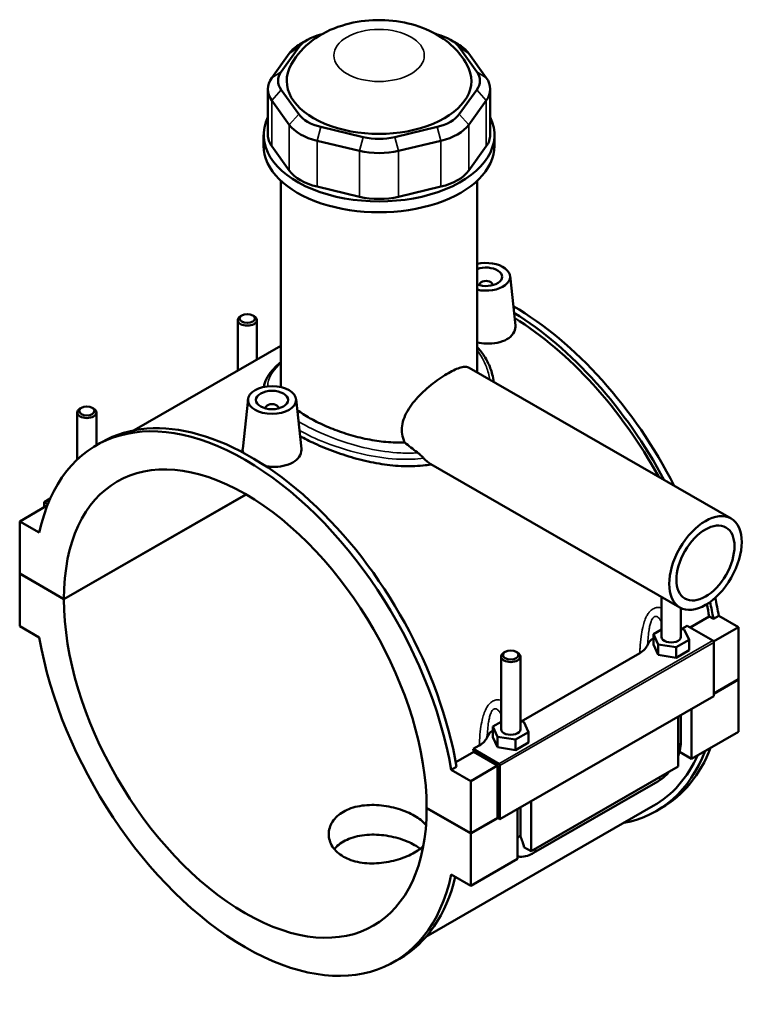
# Model space of a CAD drawing. Header units: millimetres. Extents: x 0 to 898, y -421 to 991.
# Tile 7 of 7: x 623 to 850, y 684 to 991. Entities that reach past the tile are written whole.
import ezdxf

# ---------------------------------------------------------------- set-up
doc = ezdxf.new("R2010")
doc.units = ezdxf.units.MM
doc.layers.add('Visible (ANSI)', color=7, linetype='Continuous', lineweight=50)
doc.layers.add('Visible Narrow (ANSI)', color=7, linetype='Continuous', lineweight=35)

msp = doc.modelspace()

# ---------------------------------------------------------------- linework, layer by layer
at = {"layer": 'Visible (ANSI)'}
for p, q in [((713.173, 984.511), (710.901, 983.193)), ((717.36, 986.129), (717.58, 986.181)), ((753.357, 986.181), (753.577, 986.129)), ((757.764, 984.511), (760.035, 983.193)), ((707.476, 980.228), (702.004, 972.621)), ((704.961, 974.532), (710.433, 982.139)), ((760.504, 982.139), (765.976, 974.532)), ((768.932, 972.621), (763.46, 980.228)), ((700.787, 969.095), (700.787, 954.788)), ((710.433, 961.284), (704.961, 968.891)), ((765.976, 968.891), (760.504, 961.284)), ((770.15, 969.095), (770.15, 954.788)), ((702.004, 965.569), (707.476, 957.962)), ((763.46, 957.962), (768.932, 965.569)), ((730.57, 954.144), (717.36, 957.294)), ((753.577, 957.294), (740.367, 954.144)), ((699.468, 951.404), (699.468, 954.788)), ((716.135, 952.976), (729.345, 949.825)), ((741.591, 949.825), (754.801, 952.976)), ((771.468, 951.404), (771.468, 954.788)), ((707.476, 943.655), (702.004, 951.262)), ((768.932, 951.262), (763.46, 943.655)), ((704.868, 876.882), (704.868, 940.483)), ((766.068, 880.71), (766.068, 940.483)), ((729.345, 935.518), (716.135, 938.669)), ((754.801, 938.669), (741.591, 935.518)), ((776.329, 910.8), (777.989, 895.324)), ((766.844, 908.081), (766.844, 907.895)), ((770.844, 908.081), (770.844, 907.895)), ((692.682, 898.488), (692.256, 898.241)), ((696.089, 898.488), (696.515, 898.241)), ((691.385, 897.024), (691.385, 881.239)), ((697.385, 897.024), (697.385, 884.694)), ((704.868, 889.003), (659.089, 862.641)), ((763.563, 882.153), (845.276, 835.097)), ((642.619, 869.659), (642.193, 869.412)), ((646.026, 869.659), (646.452, 869.412)), ((694.607, 872.36), (692.943, 856.838)), ((700.093, 869.455), (700.093, 869.642)), ((704.093, 869.455), (704.093, 869.642)), ((709.579, 872.36), (711.238, 856.884)), ((641.322, 853.481), (641.322, 868.195)), ((647.322, 857.97), (647.322, 868.195)), ((647.327, 857.972), (648.996, 858.933)), ((751.655, 852.084), (829.307, 807.367)), ((637.18, 809.976), (693.932, 842.657)), ((694.003, 842.616), (637.18, 809.894)), ((631.736, 839.031), (623.392, 834.226)), ((632.93, 841.35), (631.029, 840.256)), ((631.029, 840.256), (632.184, 839.591)), ((631.029, 838.624), (631.029, 840.256)), ((631.922, 838.924), (631.736, 839.031)), ((629.509, 830.703), (623.392, 834.226)), ((623.392, 834.226), (623.392, 817.916)), ((623.392, 817.916), (637.18, 809.976)), ((623.392, 817.834), (623.463, 817.875)), ((623.392, 817.834), (623.392, 801.524)), ((637.18, 809.894), (623.392, 817.834)), ((823.614, 798.164), (823.614, 810.645)), ((829.614, 798.164), (829.614, 807.203)), ((832.472, 801.131), (838.437, 804.566)), ((839.758, 803.805), (838.437, 804.566)), ((841.427, 804.766), (839.758, 803.805)), ((841.427, 804.766), (847.545, 801.243)), ((623.392, 801.524), (629.509, 798.001)), ((823.614, 800.509), (821.038, 799.025)), ((821.038, 799.025), (822.532, 795.813)), ((821.038, 795.755), (821.038, 799.025)), ((830.697, 800.515), (829.614, 800.682)), ((829.877, 800.642), (831.599, 801.634)), ((832.191, 797.304), (830.697, 800.515)), ((831.599, 801.634), (839.554, 797.052)), ((847.545, 801.243), (839.806, 796.787)), ((847.545, 801.243), (847.545, 784.933)), ((821.038, 795.755), (822.532, 792.543)), ((822.532, 795.813), (828.109, 794.953)), ((822.532, 792.543), (822.532, 795.813)), ((828.109, 794.953), (832.191, 797.304)), ((832.191, 794.034), (832.191, 797.304)), ((839.908, 796.44), (839.908, 779.721)), ((774.848, 793.513), (774.422, 793.266)), ((778.255, 793.513), (778.681, 793.266)), ((779.814, 771.812), (816.809, 793.117)), ((828.109, 791.683), (828.109, 794.953)), ((828.109, 791.683), (832.191, 794.034)), ((773.551, 792.049), (773.551, 769.335)), ((779.551, 792.049), (779.551, 769.335)), ((822.532, 792.543), (828.109, 791.683)), ((839.908, 780.536), (847.545, 784.933)), ((847.545, 784.851), (839.908, 780.454)), ((847.474, 784.892), (847.545, 784.851)), ((847.545, 784.851), (847.545, 768.541)), ((839.908, 779.721), (773.157, 741.282)), ((832.978, 775.731), (832.978, 760.153)), ((773.551, 771.679), (770.974, 770.195)), ((780.634, 771.686), (779.551, 771.853)), ((782.128, 768.474), (780.634, 771.686)), ((828.736, 757.71), (828.736, 773.287)), ((829.614, 765.463), (829.614, 773.793)), ((770.974, 770.195), (772.469, 766.984)), ((770.974, 766.925), (770.974, 770.195)), ((778.045, 766.123), (782.128, 768.474)), ((782.128, 765.204), (782.128, 768.474)), ((847.545, 768.541), (832.978, 760.153)), ((770.974, 766.925), (772.469, 763.714)), ((772.469, 763.714), (772.469, 766.984)), ((772.469, 766.984), (778.045, 766.123)), ((778.045, 762.853), (778.045, 766.123)), ((778.045, 762.853), (782.128, 765.204)), ((759.412, 759.058), (765.011, 762.283)), ((764.848, 763.194), (766.746, 764.287)), ((772.804, 758.613), (764.848, 763.194)), ((772.45, 757.999), (765.011, 762.283)), ((772.469, 763.714), (778.045, 762.853)), ((832.978, 760.153), (829.192, 762.333)), ((759.657, 757.678), (757.989, 756.717)), ((764.106, 753.194), (757.989, 756.717)), ((772.45, 757.999), (764.106, 753.194)), ((772.45, 741.689), (772.45, 757.999)), ((773.157, 741.282), (773.157, 758.001)), ((828.736, 757.71), (782.915, 731.324)), ((764.106, 736.884), (764.106, 753.194)), ((783.705, 730.75), (822.455, 753.065)), ((782.915, 746.901), (782.915, 731.324)), ((821.031, 745.415), (750.113, 704.576)), ((750.318, 744.824), (764.106, 736.884)), ((750.318, 744.743), (750.388, 744.784)), ((764.106, 736.802), (750.318, 744.743)), ((778.673, 728.881), (778.673, 744.458)), ((779.551, 744.964), (779.551, 736.633)), ((821.941, 743.834), (823.61, 744.795)), ((764.106, 736.884), (772.45, 741.689)), ((772.521, 741.648), (764.106, 736.802)), ((772.45, 741.689), (773.157, 741.282)), ((764.106, 720.492), (764.106, 736.802)), ((782.915, 731.324), (780.69, 732.605)), ((778.673, 728.881), (764.106, 720.492)), ((757.989, 724.015), (764.106, 720.492)), ((740.171, 696.746), (741.84, 697.707))]:
    msp.add_line(p, q, dxfattribs=at)
for centre, major_axis, ratio, start_param, end_param in [((722.258, 976.703), (-16, 0), 0.5758617, 5.5016397, 5.8904862), ((722.258, 979.319), (-12.8, 0), 0.5758617, 5.1050881, 5.8904862), ((748.678, 979.319), (12.8, 0), 0.5758617, 0.3926991, 1.1780972), ((748.678, 976.703), (-16, 0), 0.5758617, 3.5342917, 3.9231383), ((716.787, 971.712), (-12.8, 0), 0.5758617, 5.8904862, 6.6758844), ((735.468, 971.712), (-28.8, 0), 0.5758617, 5.9743034, 9.7336599), ((754.15, 971.712), (12.8, 0), 0.5758617, 5.8904862, 6.6758844), ((716.787, 969.095), (-16, 0), 0.5758617, 5.8904862, 6.6758844), ((754.15, 969.095), (16, 0), 0.5758617, 5.8904862, 6.6758844), ((735.468, 954.788), (-36, 0), 0.5758617, 6.0117283, 9.696235), ((722.258, 964.104), (-12.8, 0), 0.5758617, 0.3926991, 1.1780972), ((748.678, 964.104), (12.8, 0), 0.5758617, 5.1050881, 5.8904862), ((722.258, 961.488), (16, 0), 0.5758617, 3.5342917, 4.3196899), ((748.678, 961.488), (16, 0), 0.5758617, 5.1050881, 5.8904862), ((716.787, 954.788), (-16, 0), 0.5758617, 0, 0.3926991), ((735.468, 960.953), (-12.8, 0), 0.5758617, 1.1780972, 1.9634954), ((754.15, 954.788), (16, 0), 0.5758617, 5.8904862, 6.2831853), ((735.468, 951.404), (-36, 0), 0.5758617, 0, 3.1415927), ((735.468, 958.337), (16, 0), 0.5758617, 4.3196899, 5.1050881), ((722.258, 947.181), (-16, 0), 0.5758617, 0.3926991, 1.1780972), ((748.678, 947.181), (16, 0), 0.5758617, 5.1050881, 5.8904862), ((735.468, 944.03), (-16, 0), 0.5758617, 1.1780972, 1.9634954), ((768.844, 910.534), (7.5, 0), 0.5758617, 4.3333168, 8.2330538), ((768.844, 910.534), (5, 0), 0.5758617, 4.1239202, 8.4424504), ((768.844, 908.081), (-2, 0), 0.5758617, 2.9729035, 6.4518745), ((777.188, 825.408), (-46.422, 80.613), 0.5780931, 4.6272927, 5.4973988), ((694.385, 897.024), (3, 0), 0.5758617, 2.360047, 7.0647309), ((775.519, 824.447), (46.422, -80.613), 0.5780931, 1.5191732, 2.3270289), ((775.519, 824.447), (-45.512, 79.032), 0.5780931, 4.678879, 5.4653426), ((693.749, 777.359), (-46.422, 80.613), 0.5780931, 4.1456146, 6.8538271), ((702.093, 869.642), (-2, 0), 0.5758617, 2.9729035, 6.4518745), ((644.322, 868.195), (3, 0), 0.5758617, 2.360047, 7.0647309), ((695.418, 778.32), (-46.422, 80.613), 0.5780931, 4.1456146, 6.2831853), ((693.749, 777.359), (-39.923, 69.327), 0.5780931, 3.9295495, 7.0698922), ((693.749, 777.359), (39.923, -69.327), 0.5780931, 3.9295495, 7.0698922), ((775.519, 824.447), (-45.512, 79.032), 0.5780931, 4.1500197, 4.1971138), ((775.519, 824.447), (46.422, -80.613), 0.5780931, 1.0040219, 1.0676277), ((777.188, 825.408), (-46.422, 80.613), 0.5780931, 4.1456146, 4.2131833), ((693.749, 777.359), (46.422, -80.613), 0.5780931, 4.1456146, 6.8538271), ((826.614, 794.894), (-7.5, 0), 0.5758617, 5.5507827, 6.074402), ((826.614, 798.164), (-3, 0), 0.5758617, 0, 3.1415927), ((839.554, 796.644), (-0.25, 0.433), 0.5780931, 3.9289245, 5.4997209), ((776.551, 792.049), (-3, 0), 0.5758617, 5.5016397, 10.2063236), ((776.551, 766.065), (-7.5, 0), 0.5758617, 5.5507827, 6.074402), ((776.551, 769.335), (-3, 0), 0.5758617, 0, 3.1415927), ((702.093, 782.164), (-45.512, 79.032), 0.5780931, 4.1500197, 4.1612726), ((775.519, 824.447), (46.422, -80.613), 0.5780931, 6.0848308, 6.7174265), ((777.188, 825.408), (46.422, -80.613), 0.5780931, 0, 0.4342412), ((775.519, 824.447), (45.512, -79.032), 0.5780931, 0, 0.3888826), ((772.804, 758.204), (0.25, -0.433), 0.5780931, 0.7873319, 2.3581282), ((695.418, 778.32), (46.422, -80.613), 0.5780931, 0, 0.5446877)]:
    msp.add_ellipse(centre, major_axis=major_axis, ratio=ratio, start_param=start_param, end_param=end_param, dxfattribs=at)
for centre, major_axis, ratio in [((694.385, 897.515), (-2.4, 0), 0.5758617), ((702.093, 872.094), (-7.5, 0), 0.5758617), ((702.093, 872.094), (-5, 0), 0.5758617), ((644.322, 868.685), (-2.4, 0), 0.5758617), ((837.292, 821.232), (-7.985, -13.865), 0.5780931), ((837.292, 821.232), (-6.388, -11.092), 0.5780931), ((776.551, 792.54), (-2.4, 0), 0.5758617)]:
    msp.add_ellipse(centre, major_axis=major_axis, ratio=ratio, dxfattribs=at)
for points, knots in [([(762.905, 976.753), (761.703, 978.923), (760.228, 980.731), (756.641, 984.182), (754.467, 985.636), (749.372, 988.273), (746.408, 989.244), (740.153, 990.525), (736.852, 990.764), (730.284, 990.454), (727.021, 989.911), (720.636, 987.885), (717.495, 986.424), (712.137, 982.343), (709.831, 979.973), (708.057, 976.799), (708.044, 976.776), (708.031, 976.753)], [1.0942801, 1.0942801, 1.0942801, 1.0942801, 1.3248276, 1.3248276, 1.6239352, 1.6239352, 2.0144696, 2.0144696, 2.4379751, 2.4379751, 2.8597503, 2.8597503, 3.2795893, 3.2795893, 3.6156731, 3.6156731, 3.6181089, 3.6181089, 3.6181089, 3.6181089]), ([(777.988, 895.324), (778.001, 895.205), (778.008, 895.087), (778.013, 894.26), (777.787, 893.502), (776.858, 892.128), (776.153, 891.514), (775.339, 891.044)], [4.77969946, 4.77969946, 4.77969946, 4.77969946, 4.83648748, 4.83648748, 5.18215212, 5.18215212, 5.52781676, 5.52781676, 5.52781676, 5.52781676]), ([(775.339, 891.044), (774.523, 890.575), (773.489, 890.189), (771.226, 889.726), (769.996, 889.647), (767.937, 889.737), (766.984, 889.861), (766.069, 890.062)], [0, 0, 0, 0, 0.34606505, 0.34606505, 0.69213011, 0.69213011, 0.96435363, 0.96435363, 0.96435363, 0.96435363]), ([(766.068, 888.67), (766.428, 888.279), (766.771, 887.878), (767.968, 886.365), (768.716, 885.191), (769.963, 882.713), (770.456, 881.407), (771.014, 879.292), (771.172, 878.503), (771.281, 877.708)], [28.2561834, 28.2561834, 28.2561834, 28.2561834, 28.4507151, 28.4507151, 28.9707071, 28.9707071, 29.5015989, 29.5015989, 29.8111485, 29.8111485, 29.8111485, 29.8111485]), ([(699.56, 876.16), (699.626, 876.584), (699.726, 877.005), (700.134, 878.271), (700.546, 879.096), (701.664, 880.789), (702.401, 881.654), (703.76, 882.981), (704.294, 883.456), (704.868, 883.927)], [19.4232918, 19.4232918, 19.4232918, 19.4232918, 19.6710959, 19.6710959, 20.1798691, 20.1798691, 20.7490534, 20.7490534, 21.0712586, 21.0712586, 21.0712586, 21.0712586]), ([(743.48, 858.82), (743.265, 859.274), (743.087, 859.745), (742.714, 861.043), (742.599, 861.891), (742.599, 863.573), (742.714, 864.452), (743.183, 866.224), (743.536, 867.118), (744.888, 869.75), (746.188, 871.445), (748.263, 873.676), (749.022, 874.42), (750.617, 875.862), (751.453, 876.561), (753.129, 877.869), (753.972, 878.48), (755.598, 879.581), (756.381, 880.071), (757.831, 880.906), (758.539, 881.275), (759.862, 881.872), (760.477, 882.1), (761.581, 882.393), (762.071, 882.458), (762.913, 882.422), (763.268, 882.323), (763.563, 882.153)], [4.4409085, 4.4409085, 4.4409085, 4.4409085, 4.6223028, 4.6223028, 4.9310078, 4.9310078, 5.2397128, 5.2397128, 5.5484177, 5.5484177, 6.1658277, 6.1658277, 6.4734987, 6.4734987, 6.7811697, 6.7811697, 7.0888407, 7.0888407, 7.3965117, 7.3965117, 7.7041827, 7.7041827, 8.0118537, 8.0118537, 8.3195247, 8.3195247, 8.6239828, 8.6239828, 8.6239828, 8.6239828]), ([(743.48, 858.82), (742.765, 858.797), (742.046, 858.791), (739.356, 858.837), (737.379, 859.002), (733.559, 859.519), (731.582, 859.89), (727.643, 860.831), (725.681, 861.4), (721.911, 862.68), (720.1, 863.392), (716.744, 864.891), (715.2, 865.678), (712.462, 867.255), (711.182, 868.094), (710.015, 868.991), (709.974, 869.023), (709.933, 869.054)], [1.5302937, 1.5302937, 1.5302937, 1.5302937, 1.7428953, 1.7428953, 2.3238604, 2.3238604, 2.9045907, 2.9045907, 3.4853211, 3.4853211, 4.0660514, 4.0660514, 4.6467817, 4.6467817, 5.2275121, 5.2275121, 5.2487512, 5.2487512, 5.2487512, 5.2487512]), ([(751.778, 852.013), (750.927, 851.862), (750.058, 851.741), (746.959, 851.418), (744.655, 851.374), (740.03, 851.602), (737.71, 851.873), (733.229, 852.626), (730.909, 853.135), (726.284, 854.376), (723.978, 855.107), (719.542, 856.715), (717.409, 857.593), (713.773, 859.265), (712.224, 860.05), (710.815, 860.832)], [1.099915, 1.099915, 1.099915, 1.099915, 1.3730903, 1.3730903, 2.0596354, 2.0596354, 2.7461805, 2.7461805, 3.4320698, 3.4320698, 4.1179592, 4.1179592, 4.8038485, 4.8038485, 5.3785335, 5.3785335, 5.3785335, 5.3785335]), ([(747.575, 855.628), (747.501, 855.685), (747.427, 855.742), (746.044, 856.809), (744.751, 857.824), (743.48, 858.82)], [1.48545025, 1.48545025, 1.48545025, 1.48545025, 1.51262248, 1.51262248, 1.99395487, 1.99395487, 1.99395487, 1.99395487]), ([(693.081, 855.671), (692.981, 855.964), (692.93, 856.256), (692.927, 856.639), (692.932, 856.738), (692.944, 856.838)], [4.67698067, 4.67698067, 4.67698067, 4.67698067, 4.83648748, 4.83648748, 4.89172896, 4.89172896, 4.89172896, 4.89172896]), ([(711.237, 856.884), (711.25, 856.767), (711.257, 856.651), (711.263, 855.825), (711.038, 855.066), (710.108, 853.69), (709.404, 853.075), (708.588, 852.605)], [7.54359059, 7.54359059, 7.54359059, 7.54359059, 7.59959581, 7.59959581, 7.94566086, 7.94566086, 8.29172592, 8.29172592, 8.29172592, 8.29172592]), ([(749.375, 853.917), (749.262, 854.041), (749.135, 854.178), (748.859, 854.464), (748.709, 854.615), (748.328, 854.986), (748.088, 855.208), (747.754, 855.488), (747.664, 855.56), (747.575, 855.628)], [-0.26526766, -0.26526766, -0.26526766, -0.26526766, -0.19872958, -0.19872958, -0.13143074, -0.13143074, -0.03497579, -0.03497579, 0, 0, 0, 0]), ([(708.588, 852.605), (707.773, 852.136), (706.741, 851.75), (704.48, 851.287), (703.252, 851.208), (701.456, 851.286), (700.788, 851.356), (700.126, 851.467)], [2.76390916, 2.76390916, 2.76390916, 2.76390916, 3.1095738, 3.1095738, 3.45523843, 3.45523843, 3.64884601, 3.64884601, 3.64884601, 3.64884601]), ([(751.655, 852.084), (751.648, 852.088), (751.641, 852.092), (750.824, 852.565), (750.046, 853.18), (749.375, 853.917)], [8.56577509, 8.56577509, 8.56577509, 8.56577509, 8.56895146, 8.56895146, 8.94428337, 8.94428337, 8.94428337, 8.94428337]), ([(816.809, 793.117), (817.457, 793.49), (817.996, 793.921), (818.812, 794.832), (819.098, 795.303), (819.277, 795.789)], [-0.53435447, -0.53435447, -0.53435447, -0.53435447, -0.25890179, -0.25890179, 0, 0, 0, 0]), ([(766.746, 764.287), (767.394, 764.66), (767.933, 765.091), (768.748, 766.003), (769.035, 766.474), (769.214, 766.96)], [-0.53435447, -0.53435447, -0.53435447, -0.53435447, -0.25890179, -0.25890179, 0, 0, 0, 0]), ([(828.736, 760.888), (828.942, 761.445), (829.116, 762.01), (829.486, 763.538), (829.614, 764.506), (829.614, 765.463)], [4.21285195, 4.21285195, 4.21285195, 4.21285195, 4.39822972, 4.39822972, 4.71238898, 4.71238898, 4.71238898, 4.71238898]), ([(822.455, 753.065), (823.283, 753.542), (824.057, 754.137), (825.203, 755.226), (825.611, 755.666), (825.995, 756.132)], [3.14159265, 3.14159265, 3.14159265, 3.14159265, 3.45575192, 3.45575192, 3.64408528, 3.64408528, 3.64408528, 3.64408528]), ([(746.556, 730.864), (745.858, 730.462), (745.069, 730.069), (743.354, 729.342), (742.427, 729.007), (740.496, 728.427), (739.489, 728.18), (737.467, 727.798), (736.451, 727.661), (734.486, 727.502), (733.47, 727.474), (731.447, 727.548), (730.441, 727.65), (728.509, 727.991), (727.582, 728.231), (725.867, 728.832), (725.079, 729.193), (723.683, 729.997), (723.029, 730.466), (721.876, 731.517), (721.378, 732.098), (720.579, 733.329), (720.278, 733.98), (719.882, 735.299), (719.788, 735.966), (719.788, 737.256), (719.882, 737.924), (720.278, 739.244), (720.579, 739.896), (721.378, 741.129), (721.876, 741.71), (723.028, 742.762), (723.683, 743.231), (725.079, 744.035), (725.867, 744.397), (727.582, 744.996), (728.509, 745.235), (730.441, 745.574), (731.447, 745.676), (733.47, 745.749), (734.486, 745.72), (736.451, 745.561), (737.467, 745.425), (739.489, 745.043), (740.496, 744.798), (742.428, 744.219), (743.354, 743.885), (745.069, 743.159), (745.858, 742.767), (747.254, 741.963), (747.908, 741.524), (749.06, 740.599), (749.558, 740.113), (750.013, 739.547), (750.066, 739.478), (750.118, 739.409)], [0, 0, 0, 0, 0.2961561, 0.2961561, 0.5923122, 0.5923122, 0.8884683, 0.8884683, 1.1846243, 1.1846243, 1.4807651, 1.4807651, 1.7769059, 1.7769059, 2.0730467, 2.0730467, 2.3691875, 2.3691875, 2.6653284, 2.6653284, 2.9614692, 2.9614692, 3.25761, 3.25761, 3.5537508, 3.5537508, 3.8499068, 3.8499068, 4.1460629, 4.1460629, 4.442219, 4.442219, 4.7383751, 4.7383751, 5.0345312, 5.0345312, 5.3306873, 5.3306873, 5.6268434, 5.6268434, 5.9229994, 5.9229994, 6.2191402, 6.2191402, 6.515281, 6.515281, 6.8114218, 6.8114218, 7.1075626, 7.1075626, 7.4037035, 7.4037035, 7.6998443, 7.6998443, 7.7408281, 7.7408281, 7.7408281, 7.7408281]), ([(748.316, 732.033), (747.782, 732.45), (747.186, 732.845), (745.858, 733.61), (745.07, 734), (743.356, 734.718), (742.429, 735.047), (740.497, 735.611), (739.491, 735.848), (737.468, 736.21), (736.451, 736.336), (734.485, 736.476), (733.469, 736.494), (731.446, 736.401), (730.439, 736.291), (728.507, 735.936), (727.581, 735.691), (725.866, 735.083), (725.078, 734.72), (723.683, 733.917), (723.029, 733.45), (722.117, 732.623), (721.807, 732.301), (721.528, 731.963)], [2.1000279, 2.1000279, 2.1000279, 2.1000279, 2.3676418, 2.3676418, 2.6635926, 2.6635926, 2.9595433, 2.9595433, 3.2554941, 3.2554941, 3.5514448, 3.5514448, 3.8474045, 3.8474045, 4.1433642, 4.1433642, 4.439324, 4.439324, 4.7352837, 4.7352837, 5.0312434, 5.0312434, 5.2040705, 5.2040705, 5.2040705, 5.2040705]), ([(779.551, 736.633), (779.551, 736.533), (779.554, 736.439), (779.566, 736.263), (779.575, 736.182), (779.597, 736.032), (779.609, 735.964), (779.637, 735.843), (779.651, 735.79), (779.681, 735.698), (779.696, 735.66), (779.709, 735.628)], [1.57079633, 1.57079633, 1.57079633, 1.57079633, 1.6466565, 1.6466565, 1.72251668, 1.72251668, 1.79837686, 1.79837686, 1.87423703, 1.87423703, 1.95009721, 1.95009721, 1.95009721, 1.95009721]), ([(779.709, 735.628), (779.963, 735.036), (780.19, 734.447), (780.485, 733.516), (780.598, 733.094), (780.68, 732.657), (780.685, 732.631), (780.69, 732.605)], [0.23169079, 0.23169079, 0.23169079, 0.23169079, 0.41096217, 0.41096217, 0.53797345, 0.53797345, 0.54599916, 0.54599916, 0.54599916, 0.54599916]), ([(749.27, 732.858), (749.028, 732.623), (748.765, 732.392), (747.908, 731.704), (747.254, 731.266), (746.556, 730.864)], [9.03600423, 9.03600423, 9.03600423, 9.03600423, 9.18059411, 9.18059411, 9.4767502, 9.4767502, 9.4767502, 9.4767502]), ([(778.673, 729.665), (778.914, 729.626), (779.156, 729.601), (780.208, 729.554), (781.001, 729.673), (782.435, 730.102), (783.086, 730.394), (783.705, 730.75)], [2.57223819, 2.57223819, 2.57223819, 2.57223819, 2.64878305, 2.64878305, 2.90673289, 2.90673289, 3.14159265, 3.14159265, 3.14159265, 3.14159265])]:
    msp.add_open_spline(points, degree=3, knots=knots, dxfattribs=at)
msp.add_open_spline([(704.921, 876.095), (704.886, 876.36), (704.868, 876.622), (704.868, 876.882)], degree=3, dxfattribs=at)
at = {"layer": 'Visible Narrow (ANSI)'}
for p, q in [((710.433, 982.139), (707.476, 980.228)), ((760.504, 982.139), (763.46, 980.228)), ((704.961, 974.532), (702.004, 972.621)), ((765.976, 974.532), (768.932, 972.621)), ((704.961, 968.891), (702.004, 965.569)), ((765.976, 968.891), (768.932, 965.569)), ((702.004, 951.262), (702.004, 965.569)), ((768.932, 965.569), (768.932, 951.262)), ((710.433, 961.284), (707.476, 957.962)), ((760.504, 961.284), (763.46, 957.962)), ((707.476, 957.962), (707.476, 943.655)), ((717.36, 957.294), (716.135, 952.976)), ((753.577, 957.294), (754.801, 952.976)), ((763.46, 943.655), (763.46, 957.962)), ((716.135, 938.669), (716.135, 952.976)), ((730.57, 954.144), (729.345, 949.825)), ((740.367, 954.144), (741.591, 949.825)), ((754.801, 952.976), (754.801, 938.669)), ((729.345, 949.825), (729.345, 935.518)), ((741.591, 935.518), (741.591, 949.825)), ((839.554, 797.052), (772.804, 758.613)), ((773.157, 758.001), (839.908, 796.44))]:
    msp.add_line(p, q, dxfattribs=at)
msp.add_ellipse((735.468, 979.609), major_axis=(-14.11, 0), ratio=0.5758617, dxfattribs=at)
for centre, major_axis, ratio, start_param, end_param in [((826.614, 765.463), (3, 0), 0.5758617, 5.4977871, 6.2831853), ((820.957, 755.665), (1.497, -2.6), 0.5780931, 0, 0.7911844), ((776.551, 736.633), (3, 0), 0.5758617, 5.4977871, 6.2831853), ((782.208, 733.35), (1.497, -2.6), 0.5780931, 0, 0.7911844)]:
    msp.add_ellipse(centre, major_axis=major_axis, ratio=ratio, start_param=start_param, end_param=end_param, dxfattribs=at)
for points, knots in [([(766.068, 887.572), (767.311, 885.988), (768.285, 884.255), (769.453, 881.144), (769.792, 879.808), (769.982, 878.456)], [28.4727064, 28.4727064, 28.4727064, 28.4727064, 29.2670477, 29.2670477, 29.8325745, 29.8325745, 29.8325745, 29.8325745]), ([(700.775, 876.346), (700.773, 876.398), (700.772, 876.45), (700.76, 878.693), (701.948, 880.871), (704.457, 883.255), (704.659, 883.44), (704.869, 883.624)], [19.1787601, 19.1787601, 19.1787601, 19.1787601, 19.216716, 19.216716, 20.8122582, 20.8122582, 20.9458811, 20.9458811, 20.9458811, 20.9458811]), ([(747.575, 855.628), (745.839, 855.503), (744.056, 855.488), (738.939, 855.726), (735.545, 856.211), (727.815, 857.898), (723.502, 859.271), (716.132, 862.25), (712.992, 863.799), (710.325, 865.4)], [12.4888805, 12.4888805, 12.4888805, 12.4888805, 13.0493504, 13.0493504, 14.0749673, 14.0749673, 15.4120754, 15.4120754, 16.5697152, 16.5697152, 16.5697152, 16.5697152]), ([(710.625, 862.612), (713.032, 861.267), (715.756, 859.983), (722.762, 857.207), (727.227, 855.838), (735.241, 854.192), (738.763, 853.735), (744.652, 853.537), (747.06, 853.629), (749.375, 853.917)], [-16.3711042, -16.3711042, -16.3711042, -16.3711042, -15.4120754, -15.4120754, -14.0749673, -14.0749673, -13.0493504, -13.0493504, -12.3186835, -12.3186835, -12.3186835, -12.3186835]), ([(823.614, 807.226), (823.582, 807.235), (823.55, 807.244), (823.198, 807.335), (822.871, 807.378), (822.211, 807.367), (821.878, 807.312), (821.351, 807.131), (821.151, 807.041), (820.957, 806.929), (820.764, 806.818), (820.576, 806.685), (820.106, 806.291), (819.836, 805.999), (819.348, 805.349), (819.127, 804.991), (818.64, 804.055), (818.397, 803.452), (818.002, 802.256), (817.843, 801.666), (817.501, 800.163), (817.346, 799.238), (817.066, 797.105), (816.962, 795.893), (816.857, 794.164), (816.83, 793.639), (816.809, 793.117)], [-2.565507, -2.565507, -2.565507, -2.565507, -2.5524369, -2.5524369, -2.4221485, -2.4221485, -2.2903337, -2.2903337, -2.2081325, -2.2081325, -2.2081325, -2.1259314, -2.1259314, -1.9941165, -1.9941165, -1.8638282, -1.8638282, -1.6739911, -1.6739911, -1.5005063, -1.5005063, -1.2383243, -1.2383243, -0.8974877, -0.8974877, -0.7483585, -0.7483585, -0.7483585, -0.7483585]), ([(819.277, 795.789), (819.319, 796.612), (819.372, 797.43), (819.512, 798.961), (819.594, 799.677), (819.771, 800.821), (819.852, 801.264), (820.053, 802.147), (820.175, 802.583), (820.417, 803.239), (820.526, 803.484), (820.766, 803.912), (820.897, 804.095), (821.126, 804.324), (821.217, 804.396), (821.311, 804.45), (821.405, 804.504), (821.501, 804.54), (821.755, 804.589), (821.915, 804.574), (822.231, 804.466), (822.387, 804.373), (822.761, 804.072), (822.975, 803.829), (823.329, 803.334), (823.475, 803.099), (823.614, 802.847)], [0.9496493, 0.9496493, 0.9496493, 0.9496493, 1.2383243, 1.2383243, 1.5005063, 1.5005063, 1.6739911, 1.6739911, 1.8638282, 1.8638282, 1.9941165, 1.9941165, 2.1259314, 2.1259314, 2.2081325, 2.2081325, 2.2081325, 2.2903337, 2.2903337, 2.4221485, 2.4221485, 2.5524369, 2.5524369, 2.742274, 2.742274, 2.8838144, 2.8838144, 2.8838144, 2.8838144]), ([(773.551, 778.397), (773.519, 778.406), (773.487, 778.415), (773.135, 778.505), (772.808, 778.549), (772.148, 778.538), (771.815, 778.482), (771.287, 778.302), (771.088, 778.211), (770.894, 778.1), (770.701, 777.988), (770.513, 777.856), (770.043, 777.462), (769.773, 777.17), (769.284, 776.519), (769.064, 776.161), (768.577, 775.225), (768.334, 774.623), (767.939, 773.427), (767.78, 772.837), (767.438, 771.334), (767.283, 770.409), (767.003, 768.275), (766.899, 767.064), (766.793, 765.335), (766.767, 764.81), (766.746, 764.287)], [-2.5651255, -2.5651255, -2.5651255, -2.5651255, -2.552055, -2.552055, -2.4217669, -2.4217669, -2.2899522, -2.2899522, -2.207751, -2.207751, -2.207751, -2.1255498, -2.1255498, -1.9937351, -1.9937351, -1.863447, -1.863447, -1.6736101, -1.6736101, -1.5001263, -1.5001263, -1.2379452, -1.2379452, -0.8971099, -0.8971099, -0.747977, -0.747977, -0.747977, -0.747977]), ([(769.214, 766.96), (769.256, 767.783), (769.309, 768.6), (769.448, 770.131), (769.531, 770.848), (769.708, 771.992), (769.789, 772.435), (769.99, 773.317), (770.112, 773.753), (770.354, 774.409), (770.462, 774.654), (770.703, 775.083), (770.834, 775.266), (771.063, 775.495), (771.154, 775.566), (771.248, 775.62), (771.342, 775.674), (771.438, 775.711), (771.692, 775.76), (771.852, 775.745), (772.168, 775.636), (772.323, 775.544), (772.697, 775.242), (772.911, 775), (773.266, 774.504), (773.412, 774.269), (773.551, 774.017)], [0.9492678, 0.9492678, 0.9492678, 0.9492678, 1.2379452, 1.2379452, 1.5001263, 1.5001263, 1.6736101, 1.6736101, 1.863447, 1.863447, 1.9937351, 1.9937351, 2.1255498, 2.1255498, 2.207751, 2.207751, 2.207751, 2.2899522, 2.2899522, 2.4217669, 2.4217669, 2.552055, 2.552055, 2.7418919, 2.7418919, 2.8834329, 2.8834329, 2.8834329, 2.8834329])]:
    msp.add_open_spline(points, degree=3, knots=knots, dxfattribs=at)
for points in [[(829.635, 800.679), (829.628, 800.693), (829.621, 800.708), (829.614, 800.722)], [(779.572, 771.85), (779.565, 771.864), (779.558, 771.878), (779.551, 771.892)]]:
    msp.add_open_spline(points, degree=3, dxfattribs=at)

doc.saveas('drawing.dxf')
